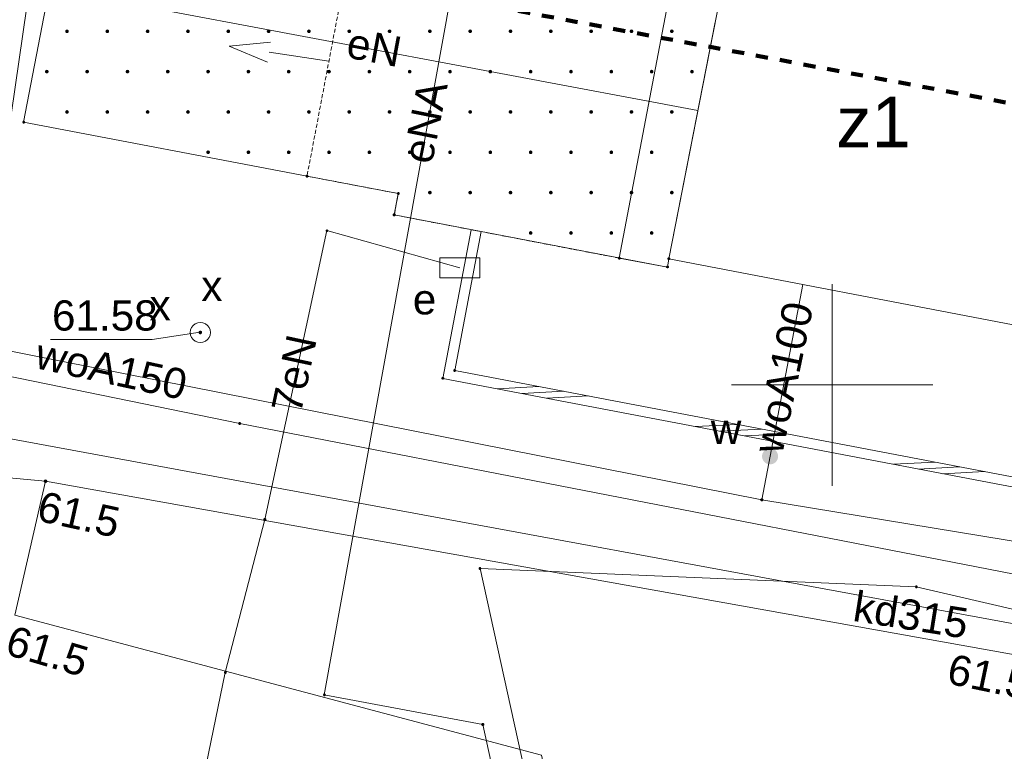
# Paper-space layout 'A-01 PLAN SYTUACYJNY' of a CAD drawing. Header units: millimetres. Extents: x 0 to 900, y 0 to 750.
# Tile 9 of 105: x 255 to 304, y 374 to 411. Entities that reach past the tile are written whole.
import ezdxf
from ezdxf.xclip import XClip

# ---------------------------------------------------------------- set-up
doc = ezdxf.new("R2010")
doc.units = ezdxf.units.MM
doc.header["$MEASUREMENT"] = 0
doc.header["$XCLIPFRAME"] = 0
for name, pattern in [('HIDDEN', [6, 3, -3]), ('PRZER2-1', [1.5, 1, -0.5]), ('PRZER3-1', [4000, 3000, -1000])]:
    doc.linetypes.add(name, pattern=pattern)
doc.layers.add('A_linie_Nr_pióra__80', color=7, linetype='Continuous', lineweight=5, true_color=0x32fe00)
doc.layers.add('A_mapa_Nr_pióra__2', color=8, linetype='Continuous', lineweight=13)
doc.layers.add('A_podrys', color=7, linetype='Continuous')
doc.styles.add('STYL_AUTOMATYCZNY_1', font='arial.ttf')

# ---------------------------------------------------------------- blocks, each defined once
blk = doc.blocks.new('Rysunek_3_3', base_point=(-1239.757, 488.381))
at = {"layer": 'A_mapa_Nr_pióra__2', "linetype": 'Continuous', "lineweight": 13}
for points in [[(257.453, 410.112), (257.456, 410.089), (257.465, 410.067), (257.48, 410.048), (257.498, 410.034), (257.52, 410.025), (257.543, 410.022), (257.567, 410.025), (257.588, 410.034), (257.607, 410.048), (257.621, 410.067), (257.63, 410.089), (257.633, 410.112), (257.63, 410.135), (257.621, 410.157), (257.607, 410.176), (257.588, 410.19), (257.567, 410.199), (257.543, 410.202), (257.52, 410.199), (257.498, 410.19), (257.48, 410.176), (257.465, 410.157), (257.456, 410.135)], [(259.453, 410.112), (259.456, 410.089), (259.465, 410.067), (259.48, 410.048), (259.498, 410.034), (259.52, 410.025), (259.543, 410.022), (259.567, 410.025), (259.588, 410.034), (259.607, 410.048), (259.621, 410.067), (259.63, 410.089), (259.633, 410.112), (259.63, 410.135), (259.621, 410.157), (259.607, 410.176), (259.588, 410.19), (259.567, 410.199), (259.543, 410.202), (259.52, 410.199), (259.498, 410.19), (259.48, 410.176), (259.465, 410.157), (259.456, 410.135)], [(261.453, 410.112), (261.456, 410.089), (261.465, 410.067), (261.48, 410.048), (261.498, 410.034), (261.52, 410.025), (261.543, 410.022), (261.567, 410.025), (261.588, 410.034), (261.607, 410.048), (261.621, 410.067), (261.63, 410.089), (261.633, 410.112), (261.63, 410.135), (261.621, 410.157), (261.607, 410.176), (261.588, 410.19), (261.567, 410.199), (261.543, 410.202), (261.52, 410.199), (261.498, 410.19), (261.48, 410.176), (261.465, 410.157), (261.456, 410.135)], [(263.453, 410.112), (263.456, 410.089), (263.465, 410.067), (263.48, 410.048), (263.498, 410.034), (263.52, 410.025), (263.543, 410.022), (263.567, 410.025), (263.588, 410.034), (263.607, 410.048), (263.621, 410.067), (263.63, 410.089), (263.633, 410.112), (263.63, 410.135), (263.621, 410.157), (263.607, 410.176), (263.588, 410.19), (263.567, 410.199), (263.543, 410.202), (263.52, 410.199), (263.498, 410.19), (263.48, 410.176), (263.465, 410.157), (263.456, 410.135)], [(265.453, 410.112), (265.456, 410.089), (265.465, 410.067), (265.48, 410.048), (265.498, 410.034), (265.52, 410.025), (265.543, 410.022), (265.567, 410.025), (265.588, 410.034), (265.607, 410.048), (265.621, 410.067), (265.63, 410.089), (265.633, 410.112), (265.63, 410.135), (265.621, 410.157), (265.607, 410.176), (265.588, 410.19), (265.567, 410.199), (265.543, 410.202), (265.52, 410.199), (265.498, 410.19), (265.48, 410.176), (265.465, 410.157), (265.456, 410.135)], [(267.453, 410.112), (267.456, 410.089), (267.465, 410.067), (267.48, 410.048), (267.498, 410.034), (267.52, 410.025), (267.543, 410.022), (267.567, 410.025), (267.588, 410.034), (267.607, 410.048), (267.621, 410.067), (267.63, 410.089), (267.633, 410.112), (267.63, 410.135), (267.621, 410.157), (267.607, 410.176), (267.588, 410.19), (267.567, 410.199), (267.543, 410.202), (267.52, 410.199), (267.498, 410.19), (267.48, 410.176), (267.465, 410.157), (267.456, 410.135)], [(269.453, 410.112), (269.456, 410.089), (269.465, 410.067), (269.48, 410.048), (269.498, 410.034), (269.52, 410.025), (269.543, 410.022), (269.567, 410.025), (269.588, 410.034), (269.607, 410.048), (269.621, 410.067), (269.63, 410.089), (269.633, 410.112), (269.63, 410.135), (269.621, 410.157), (269.607, 410.176), (269.588, 410.19), (269.567, 410.199), (269.543, 410.202), (269.52, 410.199), (269.498, 410.19), (269.48, 410.176), (269.465, 410.157), (269.456, 410.135)], [(271.453, 410.112), (271.456, 410.089), (271.465, 410.067), (271.48, 410.048), (271.498, 410.034), (271.52, 410.025), (271.543, 410.022), (271.567, 410.025), (271.588, 410.034), (271.607, 410.048), (271.621, 410.067), (271.63, 410.089), (271.633, 410.112), (271.63, 410.135), (271.621, 410.157), (271.607, 410.176), (271.588, 410.19), (271.567, 410.199), (271.543, 410.202), (271.52, 410.199), (271.498, 410.19), (271.48, 410.176), (271.465, 410.157), (271.456, 410.135)], [(273.453, 410.112), (273.456, 410.089), (273.465, 410.067), (273.48, 410.048), (273.498, 410.034), (273.52, 410.025), (273.543, 410.022), (273.567, 410.025), (273.588, 410.034), (273.607, 410.048), (273.621, 410.067), (273.63, 410.089), (273.633, 410.112), (273.63, 410.135), (273.621, 410.157), (273.607, 410.176), (273.588, 410.19), (273.567, 410.199), (273.543, 410.202), (273.52, 410.199), (273.498, 410.19), (273.48, 410.176), (273.465, 410.157), (273.456, 410.135)], [(275.453, 410.112), (275.456, 410.089), (275.465, 410.067), (275.48, 410.048), (275.498, 410.034), (275.52, 410.025), (275.543, 410.022), (275.567, 410.025), (275.588, 410.034), (275.607, 410.048), (275.621, 410.067), (275.63, 410.089), (275.633, 410.112), (275.63, 410.135), (275.621, 410.157), (275.607, 410.176), (275.588, 410.19), (275.567, 410.199), (275.543, 410.202), (275.52, 410.199), (275.498, 410.19), (275.48, 410.176), (275.465, 410.157), (275.456, 410.135)], [(277.453, 410.112), (277.456, 410.089), (277.465, 410.067), (277.48, 410.048), (277.498, 410.034), (277.52, 410.025), (277.543, 410.022), (277.567, 410.025), (277.588, 410.034), (277.607, 410.048), (277.621, 410.067), (277.63, 410.089), (277.633, 410.112), (277.63, 410.135), (277.621, 410.157), (277.607, 410.176), (277.588, 410.19), (277.567, 410.199), (277.543, 410.202), (277.52, 410.199), (277.498, 410.19), (277.48, 410.176), (277.465, 410.157), (277.456, 410.135)], [(279.453, 410.112), (279.456, 410.089), (279.465, 410.067), (279.48, 410.048), (279.498, 410.034), (279.52, 410.025), (279.543, 410.022), (279.567, 410.025), (279.588, 410.034), (279.607, 410.048), (279.621, 410.067), (279.63, 410.089), (279.633, 410.112), (279.63, 410.135), (279.621, 410.157), (279.607, 410.176), (279.588, 410.19), (279.567, 410.199), (279.543, 410.202), (279.52, 410.199), (279.498, 410.19), (279.48, 410.176), (279.465, 410.157), (279.456, 410.135)], [(281.453, 410.112), (281.456, 410.089), (281.465, 410.067), (281.48, 410.048), (281.498, 410.034), (281.52, 410.025), (281.543, 410.022), (281.567, 410.025), (281.588, 410.034), (281.607, 410.048), (281.621, 410.067), (281.63, 410.089), (281.633, 410.112), (281.63, 410.135), (281.621, 410.157), (281.607, 410.176), (281.588, 410.19), (281.567, 410.199), (281.543, 410.202), (281.52, 410.199), (281.498, 410.19), (281.48, 410.176), (281.465, 410.157), (281.456, 410.135)], [(283.453, 410.112), (283.456, 410.089), (283.465, 410.067), (283.48, 410.048), (283.498, 410.034), (283.52, 410.025), (283.543, 410.022), (283.567, 410.025), (283.588, 410.034), (283.607, 410.048), (283.621, 410.067), (283.63, 410.089), (283.633, 410.112), (283.63, 410.135), (283.621, 410.157), (283.607, 410.176), (283.588, 410.19), (283.567, 410.199), (283.543, 410.202), (283.52, 410.199), (283.498, 410.19), (283.48, 410.176), (283.465, 410.157), (283.456, 410.135)], [(285.453, 410.112), (285.456, 410.089), (285.465, 410.067), (285.48, 410.048), (285.498, 410.034), (285.52, 410.025), (285.543, 410.022), (285.567, 410.025), (285.588, 410.034), (285.607, 410.048), (285.621, 410.067), (285.63, 410.089), (285.633, 410.112), (285.63, 410.135), (285.621, 410.157), (285.607, 410.176), (285.588, 410.19), (285.567, 410.199), (285.543, 410.202), (285.52, 410.199), (285.498, 410.19), (285.48, 410.176), (285.465, 410.157), (285.456, 410.135)], [(287.453, 410.112), (287.456, 410.089), (287.465, 410.067), (287.48, 410.048), (287.498, 410.034), (287.52, 410.025), (287.543, 410.022), (287.567, 410.025), (287.588, 410.034), (287.607, 410.048), (287.621, 410.067), (287.63, 410.089), (287.633, 410.112), (287.63, 410.135), (287.621, 410.157), (287.607, 410.176), (287.588, 410.19), (287.567, 410.199), (287.543, 410.202), (287.52, 410.199), (287.498, 410.19), (287.48, 410.176), (287.465, 410.157), (287.456, 410.135)], [(256.453, 408.112), (256.456, 408.089), (256.465, 408.067), (256.48, 408.048), (256.498, 408.034), (256.52, 408.025), (256.543, 408.022), (256.567, 408.025), (256.588, 408.034), (256.607, 408.048), (256.621, 408.067), (256.63, 408.089), (256.633, 408.112), (256.63, 408.135), (256.621, 408.157), (256.607, 408.176), (256.588, 408.19), (256.567, 408.199), (256.543, 408.202), (256.52, 408.199), (256.498, 408.19), (256.48, 408.176), (256.465, 408.157), (256.456, 408.135)], [(258.453, 408.112), (258.456, 408.089), (258.465, 408.067), (258.48, 408.048), (258.498, 408.034), (258.52, 408.025), (258.543, 408.022), (258.567, 408.025), (258.588, 408.034), (258.607, 408.048), (258.621, 408.067), (258.63, 408.089), (258.633, 408.112), (258.63, 408.135), (258.621, 408.157), (258.607, 408.176), (258.588, 408.19), (258.567, 408.199), (258.543, 408.202), (258.52, 408.199), (258.498, 408.19), (258.48, 408.176), (258.465, 408.157), (258.456, 408.135)], [(260.453, 408.112), (260.456, 408.089), (260.465, 408.067), (260.48, 408.048), (260.498, 408.034), (260.52, 408.025), (260.543, 408.022), (260.567, 408.025), (260.588, 408.034), (260.607, 408.048), (260.621, 408.067), (260.63, 408.089), (260.633, 408.112), (260.63, 408.135), (260.621, 408.157), (260.607, 408.176), (260.588, 408.19), (260.567, 408.199), (260.543, 408.202), (260.52, 408.199), (260.498, 408.19), (260.48, 408.176), (260.465, 408.157), (260.456, 408.135)], [(262.453, 408.112), (262.456, 408.089), (262.465, 408.067), (262.48, 408.048), (262.498, 408.034), (262.52, 408.025), (262.543, 408.022), (262.567, 408.025), (262.588, 408.034), (262.607, 408.048), (262.621, 408.067), (262.63, 408.089), (262.633, 408.112), (262.63, 408.135), (262.621, 408.157), (262.607, 408.176), (262.588, 408.19), (262.567, 408.199), (262.543, 408.202), (262.52, 408.199), (262.498, 408.19), (262.48, 408.176), (262.465, 408.157), (262.456, 408.135)], [(264.453, 408.112), (264.456, 408.089), (264.465, 408.067), (264.48, 408.048), (264.498, 408.034), (264.52, 408.025), (264.543, 408.022), (264.567, 408.025), (264.588, 408.034), (264.607, 408.048), (264.621, 408.067), (264.63, 408.089), (264.633, 408.112), (264.63, 408.135), (264.621, 408.157), (264.607, 408.176), (264.588, 408.19), (264.567, 408.199), (264.543, 408.202), (264.52, 408.199), (264.498, 408.19), (264.48, 408.176), (264.465, 408.157), (264.456, 408.135)], [(266.453, 408.112), (266.456, 408.089), (266.465, 408.067), (266.48, 408.048), (266.498, 408.034), (266.52, 408.025), (266.543, 408.022), (266.567, 408.025), (266.588, 408.034), (266.607, 408.048), (266.621, 408.067), (266.63, 408.089), (266.633, 408.112), (266.63, 408.135), (266.621, 408.157), (266.607, 408.176), (266.588, 408.19), (266.567, 408.199), (266.543, 408.202), (266.52, 408.199), (266.498, 408.19), (266.48, 408.176), (266.465, 408.157), (266.456, 408.135)], [(268.453, 408.112), (268.456, 408.089), (268.465, 408.067), (268.48, 408.048), (268.498, 408.034), (268.52, 408.025), (268.543, 408.022), (268.567, 408.025), (268.588, 408.034), (268.607, 408.048), (268.621, 408.067), (268.63, 408.089), (268.633, 408.112), (268.63, 408.135), (268.621, 408.157), (268.607, 408.176), (268.588, 408.19), (268.567, 408.199), (268.543, 408.202), (268.52, 408.199), (268.498, 408.19), (268.48, 408.176), (268.465, 408.157), (268.456, 408.135)], [(270.453, 408.112), (270.456, 408.089), (270.465, 408.067), (270.48, 408.048), (270.498, 408.034), (270.52, 408.025), (270.543, 408.022), (270.567, 408.025), (270.588, 408.034), (270.607, 408.048), (270.621, 408.067), (270.63, 408.089), (270.633, 408.112), (270.63, 408.135), (270.621, 408.157), (270.607, 408.176), (270.588, 408.19), (270.567, 408.199), (270.543, 408.202), (270.52, 408.199), (270.498, 408.19), (270.48, 408.176), (270.465, 408.157), (270.456, 408.135)], [(272.453, 408.112), (272.456, 408.089), (272.465, 408.067), (272.48, 408.048), (272.498, 408.034), (272.52, 408.025), (272.543, 408.022), (272.567, 408.025), (272.588, 408.034), (272.607, 408.048), (272.621, 408.067), (272.63, 408.089), (272.633, 408.112), (272.63, 408.135), (272.621, 408.157), (272.607, 408.176), (272.588, 408.19), (272.567, 408.199), (272.543, 408.202), (272.52, 408.199), (272.498, 408.19), (272.48, 408.176), (272.465, 408.157), (272.456, 408.135)], [(274.453, 408.112), (274.456, 408.089), (274.465, 408.067), (274.48, 408.048), (274.498, 408.034), (274.52, 408.025), (274.543, 408.022), (274.567, 408.025), (274.588, 408.034), (274.607, 408.048), (274.621, 408.067), (274.63, 408.089), (274.633, 408.112), (274.63, 408.135), (274.621, 408.157), (274.607, 408.176), (274.588, 408.19), (274.567, 408.199), (274.543, 408.202), (274.52, 408.199), (274.498, 408.19), (274.48, 408.176), (274.465, 408.157), (274.456, 408.135)], [(276.453, 408.112), (276.456, 408.089), (276.465, 408.067), (276.48, 408.048), (276.498, 408.034), (276.52, 408.025), (276.543, 408.022), (276.567, 408.025), (276.588, 408.034), (276.607, 408.048), (276.621, 408.067), (276.63, 408.089), (276.633, 408.112), (276.63, 408.135), (276.621, 408.157), (276.607, 408.176), (276.588, 408.19), (276.567, 408.199), (276.543, 408.202), (276.52, 408.199), (276.498, 408.19), (276.48, 408.176), (276.465, 408.157), (276.456, 408.135)], [(278.453, 408.112), (278.456, 408.089), (278.465, 408.067), (278.48, 408.048), (278.498, 408.034), (278.52, 408.025), (278.543, 408.022), (278.567, 408.025), (278.588, 408.034), (278.607, 408.048), (278.621, 408.067), (278.63, 408.089), (278.633, 408.112), (278.63, 408.135), (278.621, 408.157), (278.607, 408.176), (278.588, 408.19), (278.567, 408.199), (278.543, 408.202), (278.52, 408.199), (278.498, 408.19), (278.48, 408.176), (278.465, 408.157), (278.456, 408.135)], [(280.453, 408.112), (280.456, 408.089), (280.465, 408.067), (280.48, 408.048), (280.498, 408.034), (280.52, 408.025), (280.543, 408.022), (280.567, 408.025), (280.588, 408.034), (280.607, 408.048), (280.621, 408.067), (280.63, 408.089), (280.633, 408.112), (280.63, 408.135), (280.621, 408.157), (280.607, 408.176), (280.588, 408.19), (280.567, 408.199), (280.543, 408.202), (280.52, 408.199), (280.498, 408.19), (280.48, 408.176), (280.465, 408.157), (280.456, 408.135)], [(282.453, 408.112), (282.456, 408.089), (282.465, 408.067), (282.48, 408.048), (282.498, 408.034), (282.52, 408.025), (282.543, 408.022), (282.567, 408.025), (282.588, 408.034), (282.607, 408.048), (282.621, 408.067), (282.63, 408.089), (282.633, 408.112), (282.63, 408.135), (282.621, 408.157), (282.607, 408.176), (282.588, 408.19), (282.567, 408.199), (282.543, 408.202), (282.52, 408.199), (282.498, 408.19), (282.48, 408.176), (282.465, 408.157), (282.456, 408.135)], [(284.453, 408.112), (284.456, 408.089), (284.465, 408.067), (284.48, 408.048), (284.498, 408.034), (284.52, 408.025), (284.543, 408.022), (284.567, 408.025), (284.588, 408.034), (284.607, 408.048), (284.621, 408.067), (284.63, 408.089), (284.633, 408.112), (284.63, 408.135), (284.621, 408.157), (284.607, 408.176), (284.588, 408.19), (284.567, 408.199), (284.543, 408.202), (284.52, 408.199), (284.498, 408.19), (284.48, 408.176), (284.465, 408.157), (284.456, 408.135)], [(286.453, 408.112), (286.456, 408.089), (286.465, 408.067), (286.48, 408.048), (286.498, 408.034), (286.52, 408.025), (286.543, 408.022), (286.567, 408.025), (286.588, 408.034), (286.607, 408.048), (286.621, 408.067), (286.63, 408.089), (286.633, 408.112), (286.63, 408.135), (286.621, 408.157), (286.607, 408.176), (286.588, 408.19), (286.567, 408.199), (286.543, 408.202), (286.52, 408.199), (286.498, 408.19), (286.48, 408.176), (286.465, 408.157), (286.456, 408.135)], [(288.453, 408.112), (288.456, 408.089), (288.465, 408.067), (288.48, 408.048), (288.498, 408.034), (288.52, 408.025), (288.543, 408.022), (288.567, 408.025), (288.588, 408.034), (288.607, 408.048), (288.621, 408.067), (288.63, 408.089), (288.633, 408.112), (288.63, 408.135), (288.621, 408.157), (288.607, 408.176), (288.588, 408.19), (288.567, 408.199), (288.543, 408.202), (288.52, 408.199), (288.498, 408.19), (288.48, 408.176), (288.465, 408.157), (288.456, 408.135)], [(257.453, 406.112), (257.456, 406.089), (257.465, 406.067), (257.48, 406.048), (257.498, 406.034), (257.52, 406.025), (257.543, 406.022), (257.567, 406.025), (257.588, 406.034), (257.607, 406.048), (257.621, 406.067), (257.63, 406.089), (257.633, 406.112), (257.63, 406.135), (257.621, 406.157), (257.607, 406.176), (257.588, 406.19), (257.567, 406.199), (257.543, 406.202), (257.52, 406.199), (257.498, 406.19), (257.48, 406.176), (257.465, 406.157), (257.456, 406.135)], [(259.453, 406.112), (259.456, 406.089), (259.465, 406.067), (259.48, 406.048), (259.498, 406.034), (259.52, 406.025), (259.543, 406.022), (259.567, 406.025), (259.588, 406.034), (259.607, 406.048), (259.621, 406.067), (259.63, 406.089), (259.633, 406.112), (259.63, 406.135), (259.621, 406.157), (259.607, 406.176), (259.588, 406.19), (259.567, 406.199), (259.543, 406.202), (259.52, 406.199), (259.498, 406.19), (259.48, 406.176), (259.465, 406.157), (259.456, 406.135)], [(261.453, 406.112), (261.456, 406.089), (261.465, 406.067), (261.48, 406.048), (261.498, 406.034), (261.52, 406.025), (261.543, 406.022), (261.567, 406.025), (261.588, 406.034), (261.607, 406.048), (261.621, 406.067), (261.63, 406.089), (261.633, 406.112), (261.63, 406.135), (261.621, 406.157), (261.607, 406.176), (261.588, 406.19), (261.567, 406.199), (261.543, 406.202), (261.52, 406.199), (261.498, 406.19), (261.48, 406.176), (261.465, 406.157), (261.456, 406.135)], [(263.453, 406.112), (263.456, 406.089), (263.465, 406.067), (263.48, 406.048), (263.498, 406.034), (263.52, 406.025), (263.543, 406.022), (263.567, 406.025), (263.588, 406.034), (263.607, 406.048), (263.621, 406.067), (263.63, 406.089), (263.633, 406.112), (263.63, 406.135), (263.621, 406.157), (263.607, 406.176), (263.588, 406.19), (263.567, 406.199), (263.543, 406.202), (263.52, 406.199), (263.498, 406.19), (263.48, 406.176), (263.465, 406.157), (263.456, 406.135)], [(265.453, 406.112), (265.456, 406.089), (265.465, 406.067), (265.48, 406.048), (265.498, 406.034), (265.52, 406.025), (265.543, 406.022), (265.567, 406.025), (265.588, 406.034), (265.607, 406.048), (265.621, 406.067), (265.63, 406.089), (265.633, 406.112), (265.63, 406.135), (265.621, 406.157), (265.607, 406.176), (265.588, 406.19), (265.567, 406.199), (265.543, 406.202), (265.52, 406.199), (265.498, 406.19), (265.48, 406.176), (265.465, 406.157), (265.456, 406.135)], [(267.453, 406.112), (267.456, 406.089), (267.465, 406.067), (267.48, 406.048), (267.498, 406.034), (267.52, 406.025), (267.543, 406.022), (267.567, 406.025), (267.588, 406.034), (267.607, 406.048), (267.621, 406.067), (267.63, 406.089), (267.633, 406.112), (267.63, 406.135), (267.621, 406.157), (267.607, 406.176), (267.588, 406.19), (267.567, 406.199), (267.543, 406.202), (267.52, 406.199), (267.498, 406.19), (267.48, 406.176), (267.465, 406.157), (267.456, 406.135)], [(269.453, 406.112), (269.456, 406.089), (269.465, 406.067), (269.48, 406.048), (269.498, 406.034), (269.52, 406.025), (269.543, 406.022), (269.567, 406.025), (269.588, 406.034), (269.607, 406.048), (269.621, 406.067), (269.63, 406.089), (269.633, 406.112), (269.63, 406.135), (269.621, 406.157), (269.607, 406.176), (269.588, 406.19), (269.567, 406.199), (269.543, 406.202), (269.52, 406.199), (269.498, 406.19), (269.48, 406.176), (269.465, 406.157), (269.456, 406.135)], [(271.453, 406.112), (271.456, 406.089), (271.465, 406.067), (271.48, 406.048), (271.498, 406.034), (271.52, 406.025), (271.543, 406.022), (271.567, 406.025), (271.588, 406.034), (271.607, 406.048), (271.621, 406.067), (271.63, 406.089), (271.633, 406.112), (271.63, 406.135), (271.621, 406.157), (271.607, 406.176), (271.588, 406.19), (271.567, 406.199), (271.543, 406.202), (271.52, 406.199), (271.498, 406.19), (271.48, 406.176), (271.465, 406.157), (271.456, 406.135)], [(273.453, 406.112), (273.456, 406.089), (273.465, 406.067), (273.48, 406.048), (273.498, 406.034), (273.52, 406.025), (273.543, 406.022), (273.567, 406.025), (273.588, 406.034), (273.607, 406.048), (273.621, 406.067), (273.63, 406.089), (273.633, 406.112), (273.63, 406.135), (273.621, 406.157), (273.607, 406.176), (273.588, 406.19), (273.567, 406.199), (273.543, 406.202), (273.52, 406.199), (273.498, 406.19), (273.48, 406.176), (273.465, 406.157), (273.456, 406.135)], [(275.453, 406.112), (275.456, 406.089), (275.465, 406.067), (275.48, 406.048), (275.498, 406.034), (275.52, 406.025), (275.543, 406.022), (275.567, 406.025), (275.588, 406.034), (275.607, 406.048), (275.621, 406.067), (275.63, 406.089), (275.633, 406.112), (275.63, 406.135), (275.621, 406.157), (275.607, 406.176), (275.588, 406.19), (275.567, 406.199), (275.543, 406.202), (275.52, 406.199), (275.498, 406.19), (275.48, 406.176), (275.465, 406.157), (275.456, 406.135)], [(277.453, 406.112), (277.456, 406.089), (277.465, 406.067), (277.48, 406.048), (277.498, 406.034), (277.52, 406.025), (277.543, 406.022), (277.567, 406.025), (277.588, 406.034), (277.607, 406.048), (277.621, 406.067), (277.63, 406.089), (277.633, 406.112), (277.63, 406.135), (277.621, 406.157), (277.607, 406.176), (277.588, 406.19), (277.567, 406.199), (277.543, 406.202), (277.52, 406.199), (277.498, 406.19), (277.48, 406.176), (277.465, 406.157), (277.456, 406.135)], [(279.453, 406.112), (279.456, 406.089), (279.465, 406.067), (279.48, 406.048), (279.498, 406.034), (279.52, 406.025), (279.543, 406.022), (279.567, 406.025), (279.588, 406.034), (279.607, 406.048), (279.621, 406.067), (279.63, 406.089), (279.633, 406.112), (279.63, 406.135), (279.621, 406.157), (279.607, 406.176), (279.588, 406.19), (279.567, 406.199), (279.543, 406.202), (279.52, 406.199), (279.498, 406.19), (279.48, 406.176), (279.465, 406.157), (279.456, 406.135)], [(281.453, 406.112), (281.456, 406.089), (281.465, 406.067), (281.48, 406.048), (281.498, 406.034), (281.52, 406.025), (281.543, 406.022), (281.567, 406.025), (281.588, 406.034), (281.607, 406.048), (281.621, 406.067), (281.63, 406.089), (281.633, 406.112), (281.63, 406.135), (281.621, 406.157), (281.607, 406.176), (281.588, 406.19), (281.567, 406.199), (281.543, 406.202), (281.52, 406.199), (281.498, 406.19), (281.48, 406.176), (281.465, 406.157), (281.456, 406.135)], [(283.453, 406.112), (283.456, 406.089), (283.465, 406.067), (283.48, 406.048), (283.498, 406.034), (283.52, 406.025), (283.543, 406.022), (283.567, 406.025), (283.588, 406.034), (283.607, 406.048), (283.621, 406.067), (283.63, 406.089), (283.633, 406.112), (283.63, 406.135), (283.621, 406.157), (283.607, 406.176), (283.588, 406.19), (283.567, 406.199), (283.543, 406.202), (283.52, 406.199), (283.498, 406.19), (283.48, 406.176), (283.465, 406.157), (283.456, 406.135)], [(285.453, 406.112), (285.456, 406.089), (285.465, 406.067), (285.48, 406.048), (285.498, 406.034), (285.52, 406.025), (285.543, 406.022), (285.567, 406.025), (285.588, 406.034), (285.607, 406.048), (285.621, 406.067), (285.63, 406.089), (285.633, 406.112), (285.63, 406.135), (285.621, 406.157), (285.607, 406.176), (285.588, 406.19), (285.567, 406.199), (285.543, 406.202), (285.52, 406.199), (285.498, 406.19), (285.48, 406.176), (285.465, 406.157), (285.456, 406.135)], [(287.453, 406.112), (287.456, 406.089), (287.465, 406.067), (287.48, 406.048), (287.498, 406.034), (287.52, 406.025), (287.543, 406.022), (287.567, 406.025), (287.588, 406.034), (287.607, 406.048), (287.621, 406.067), (287.63, 406.089), (287.633, 406.112), (287.63, 406.135), (287.621, 406.157), (287.607, 406.176), (287.588, 406.19), (287.567, 406.199), (287.543, 406.202), (287.52, 406.199), (287.498, 406.19), (287.48, 406.176), (287.465, 406.157), (287.456, 406.135)], [(264.453, 404.112), (264.456, 404.089), (264.465, 404.067), (264.48, 404.048), (264.498, 404.034), (264.52, 404.025), (264.543, 404.022), (264.567, 404.025), (264.588, 404.034), (264.607, 404.048), (264.621, 404.067), (264.63, 404.089), (264.633, 404.112), (264.63, 404.135), (264.621, 404.157), (264.607, 404.176), (264.588, 404.19), (264.567, 404.199), (264.543, 404.202), (264.52, 404.199), (264.498, 404.19), (264.48, 404.176), (264.465, 404.157), (264.456, 404.135)], [(266.453, 404.112), (266.456, 404.089), (266.465, 404.067), (266.48, 404.048), (266.498, 404.034), (266.52, 404.025), (266.543, 404.022), (266.567, 404.025), (266.588, 404.034), (266.607, 404.048), (266.621, 404.067), (266.63, 404.089), (266.633, 404.112), (266.63, 404.135), (266.621, 404.157), (266.607, 404.176), (266.588, 404.19), (266.567, 404.199), (266.543, 404.202), (266.52, 404.199), (266.498, 404.19), (266.48, 404.176), (266.465, 404.157), (266.456, 404.135)], [(268.453, 404.112), (268.456, 404.089), (268.465, 404.067), (268.48, 404.048), (268.498, 404.034), (268.52, 404.025), (268.543, 404.022), (268.567, 404.025), (268.588, 404.034), (268.607, 404.048), (268.621, 404.067), (268.63, 404.089), (268.633, 404.112), (268.63, 404.135), (268.621, 404.157), (268.607, 404.176), (268.588, 404.19), (268.567, 404.199), (268.543, 404.202), (268.52, 404.199), (268.498, 404.19), (268.48, 404.176), (268.465, 404.157), (268.456, 404.135)], [(270.453, 404.112), (270.456, 404.089), (270.465, 404.067), (270.48, 404.048), (270.498, 404.034), (270.52, 404.025), (270.543, 404.022), (270.567, 404.025), (270.588, 404.034), (270.607, 404.048), (270.621, 404.067), (270.63, 404.089), (270.633, 404.112), (270.63, 404.135), (270.621, 404.157), (270.607, 404.176), (270.588, 404.19), (270.567, 404.199), (270.543, 404.202), (270.52, 404.199), (270.498, 404.19), (270.48, 404.176), (270.465, 404.157), (270.456, 404.135)], [(272.453, 404.112), (272.456, 404.089), (272.465, 404.067), (272.48, 404.048), (272.498, 404.034), (272.52, 404.025), (272.543, 404.022), (272.567, 404.025), (272.588, 404.034), (272.607, 404.048), (272.621, 404.067), (272.63, 404.089), (272.633, 404.112), (272.63, 404.135), (272.621, 404.157), (272.607, 404.176), (272.588, 404.19), (272.567, 404.199), (272.543, 404.202), (272.52, 404.199), (272.498, 404.19), (272.48, 404.176), (272.465, 404.157), (272.456, 404.135)], [(274.453, 404.112), (274.456, 404.089), (274.465, 404.067), (274.48, 404.048), (274.498, 404.034), (274.52, 404.025), (274.543, 404.022), (274.567, 404.025), (274.588, 404.034), (274.607, 404.048), (274.621, 404.067), (274.63, 404.089), (274.633, 404.112), (274.63, 404.135), (274.621, 404.157), (274.607, 404.176), (274.588, 404.19), (274.567, 404.199), (274.543, 404.202), (274.52, 404.199), (274.498, 404.19), (274.48, 404.176), (274.465, 404.157), (274.456, 404.135)], [(276.453, 404.112), (276.456, 404.089), (276.465, 404.067), (276.48, 404.048), (276.498, 404.034), (276.52, 404.025), (276.543, 404.022), (276.567, 404.025), (276.588, 404.034), (276.607, 404.048), (276.621, 404.067), (276.63, 404.089), (276.633, 404.112), (276.63, 404.135), (276.621, 404.157), (276.607, 404.176), (276.588, 404.19), (276.567, 404.199), (276.543, 404.202), (276.52, 404.199), (276.498, 404.19), (276.48, 404.176), (276.465, 404.157), (276.456, 404.135)], [(278.453, 404.112), (278.456, 404.089), (278.465, 404.067), (278.48, 404.048), (278.498, 404.034), (278.52, 404.025), (278.543, 404.022), (278.567, 404.025), (278.588, 404.034), (278.607, 404.048), (278.621, 404.067), (278.63, 404.089), (278.633, 404.112), (278.63, 404.135), (278.621, 404.157), (278.607, 404.176), (278.588, 404.19), (278.567, 404.199), (278.543, 404.202), (278.52, 404.199), (278.498, 404.19), (278.48, 404.176), (278.465, 404.157), (278.456, 404.135)], [(280.453, 404.112), (280.456, 404.089), (280.465, 404.067), (280.48, 404.048), (280.498, 404.034), (280.52, 404.025), (280.543, 404.022), (280.567, 404.025), (280.588, 404.034), (280.607, 404.048), (280.621, 404.067), (280.63, 404.089), (280.633, 404.112), (280.63, 404.135), (280.621, 404.157), (280.607, 404.176), (280.588, 404.19), (280.567, 404.199), (280.543, 404.202), (280.52, 404.199), (280.498, 404.19), (280.48, 404.176), (280.465, 404.157), (280.456, 404.135)], [(282.453, 404.112), (282.456, 404.089), (282.465, 404.067), (282.48, 404.048), (282.498, 404.034), (282.52, 404.025), (282.543, 404.022), (282.567, 404.025), (282.588, 404.034), (282.607, 404.048), (282.621, 404.067), (282.63, 404.089), (282.633, 404.112), (282.63, 404.135), (282.621, 404.157), (282.607, 404.176), (282.588, 404.19), (282.567, 404.199), (282.543, 404.202), (282.52, 404.199), (282.498, 404.19), (282.48, 404.176), (282.465, 404.157), (282.456, 404.135)], [(284.453, 404.112), (284.456, 404.089), (284.465, 404.067), (284.48, 404.048), (284.498, 404.034), (284.52, 404.025), (284.543, 404.022), (284.567, 404.025), (284.588, 404.034), (284.607, 404.048), (284.621, 404.067), (284.63, 404.089), (284.633, 404.112), (284.63, 404.135), (284.621, 404.157), (284.607, 404.176), (284.588, 404.19), (284.567, 404.199), (284.543, 404.202), (284.52, 404.199), (284.498, 404.19), (284.48, 404.176), (284.465, 404.157), (284.456, 404.135)], [(286.453, 404.112), (286.456, 404.089), (286.465, 404.067), (286.48, 404.048), (286.498, 404.034), (286.52, 404.025), (286.543, 404.022), (286.567, 404.025), (286.588, 404.034), (286.607, 404.048), (286.621, 404.067), (286.63, 404.089), (286.633, 404.112), (286.63, 404.135), (286.621, 404.157), (286.607, 404.176), (286.588, 404.19), (286.567, 404.199), (286.543, 404.202), (286.52, 404.199), (286.498, 404.19), (286.48, 404.176), (286.465, 404.157), (286.456, 404.135)], [(275.453, 402.112), (275.456, 402.089), (275.465, 402.067), (275.48, 402.048), (275.498, 402.034), (275.52, 402.025), (275.543, 402.022), (275.567, 402.025), (275.588, 402.034), (275.607, 402.048), (275.621, 402.067), (275.63, 402.089), (275.633, 402.112), (275.63, 402.135), (275.621, 402.157), (275.607, 402.176), (275.588, 402.19), (275.567, 402.199), (275.543, 402.202), (275.52, 402.199), (275.498, 402.19), (275.48, 402.176), (275.465, 402.157), (275.456, 402.135)], [(277.453, 402.112), (277.456, 402.089), (277.465, 402.067), (277.48, 402.048), (277.498, 402.034), (277.52, 402.025), (277.543, 402.022), (277.567, 402.025), (277.588, 402.034), (277.607, 402.048), (277.621, 402.067), (277.63, 402.089), (277.633, 402.112), (277.63, 402.135), (277.621, 402.157), (277.607, 402.176), (277.588, 402.19), (277.567, 402.199), (277.543, 402.202), (277.52, 402.199), (277.498, 402.19), (277.48, 402.176), (277.465, 402.157), (277.456, 402.135)], [(279.453, 402.112), (279.456, 402.089), (279.465, 402.067), (279.48, 402.048), (279.498, 402.034), (279.52, 402.025), (279.543, 402.022), (279.567, 402.025), (279.588, 402.034), (279.607, 402.048), (279.621, 402.067), (279.63, 402.089), (279.633, 402.112), (279.63, 402.135), (279.621, 402.157), (279.607, 402.176), (279.588, 402.19), (279.567, 402.199), (279.543, 402.202), (279.52, 402.199), (279.498, 402.19), (279.48, 402.176), (279.465, 402.157), (279.456, 402.135)], [(281.453, 402.112), (281.456, 402.089), (281.465, 402.067), (281.48, 402.048), (281.498, 402.034), (281.52, 402.025), (281.543, 402.022), (281.567, 402.025), (281.588, 402.034), (281.607, 402.048), (281.621, 402.067), (281.63, 402.089), (281.633, 402.112), (281.63, 402.135), (281.621, 402.157), (281.607, 402.176), (281.588, 402.19), (281.567, 402.199), (281.543, 402.202), (281.52, 402.199), (281.498, 402.19), (281.48, 402.176), (281.465, 402.157), (281.456, 402.135)], [(283.453, 402.112), (283.456, 402.089), (283.465, 402.067), (283.48, 402.048), (283.498, 402.034), (283.52, 402.025), (283.543, 402.022), (283.567, 402.025), (283.588, 402.034), (283.607, 402.048), (283.621, 402.067), (283.63, 402.089), (283.633, 402.112), (283.63, 402.135), (283.621, 402.157), (283.607, 402.176), (283.588, 402.19), (283.567, 402.199), (283.543, 402.202), (283.52, 402.199), (283.498, 402.19), (283.48, 402.176), (283.465, 402.157), (283.456, 402.135)], [(285.453, 402.112), (285.456, 402.089), (285.465, 402.067), (285.48, 402.048), (285.498, 402.034), (285.52, 402.025), (285.543, 402.022), (285.567, 402.025), (285.588, 402.034), (285.607, 402.048), (285.621, 402.067), (285.63, 402.089), (285.633, 402.112), (285.63, 402.135), (285.621, 402.157), (285.607, 402.176), (285.588, 402.19), (285.567, 402.199), (285.543, 402.202), (285.52, 402.199), (285.498, 402.19), (285.48, 402.176), (285.465, 402.157), (285.456, 402.135)], [(287.453, 402.112), (287.456, 402.089), (287.465, 402.067), (287.48, 402.048), (287.498, 402.034), (287.52, 402.025), (287.543, 402.022), (287.567, 402.025), (287.588, 402.034), (287.607, 402.048), (287.621, 402.067), (287.63, 402.089), (287.633, 402.112), (287.63, 402.135), (287.621, 402.157), (287.607, 402.176), (287.588, 402.19), (287.567, 402.199), (287.543, 402.202), (287.52, 402.199), (287.498, 402.19), (287.48, 402.176), (287.465, 402.157), (287.456, 402.135)], [(280.453, 400.112), (280.456, 400.089), (280.465, 400.067), (280.48, 400.048), (280.498, 400.034), (280.52, 400.025), (280.543, 400.022), (280.567, 400.025), (280.588, 400.034), (280.607, 400.048), (280.621, 400.067), (280.63, 400.089), (280.633, 400.112), (280.63, 400.135), (280.621, 400.157), (280.607, 400.176), (280.588, 400.19), (280.567, 400.199), (280.543, 400.202), (280.52, 400.199), (280.498, 400.19), (280.48, 400.176), (280.465, 400.157), (280.456, 400.135)], [(282.453, 400.112), (282.456, 400.089), (282.465, 400.067), (282.48, 400.048), (282.498, 400.034), (282.52, 400.025), (282.543, 400.022), (282.567, 400.025), (282.588, 400.034), (282.607, 400.048), (282.621, 400.067), (282.63, 400.089), (282.633, 400.112), (282.63, 400.135), (282.621, 400.157), (282.607, 400.176), (282.588, 400.19), (282.567, 400.199), (282.543, 400.202), (282.52, 400.199), (282.498, 400.19), (282.48, 400.176), (282.465, 400.157), (282.456, 400.135)], [(284.453, 400.112), (284.456, 400.089), (284.465, 400.067), (284.48, 400.048), (284.498, 400.034), (284.52, 400.025), (284.543, 400.022), (284.567, 400.025), (284.588, 400.034), (284.607, 400.048), (284.621, 400.067), (284.63, 400.089), (284.633, 400.112), (284.63, 400.135), (284.621, 400.157), (284.607, 400.176), (284.588, 400.19), (284.567, 400.199), (284.543, 400.202), (284.52, 400.199), (284.498, 400.19), (284.48, 400.176), (284.465, 400.157), (284.456, 400.135)], [(286.453, 400.112), (286.456, 400.089), (286.465, 400.067), (286.48, 400.048), (286.498, 400.034), (286.52, 400.025), (286.543, 400.022), (286.567, 400.025), (286.588, 400.034), (286.607, 400.048), (286.621, 400.067), (286.63, 400.089), (286.633, 400.112), (286.63, 400.135), (286.621, 400.157), (286.607, 400.176), (286.588, 400.19), (286.567, 400.199), (286.543, 400.202), (286.52, 400.199), (286.498, 400.19), (286.48, 400.176), (286.465, 400.157), (286.456, 400.135)], [(264.067, 395.175), (264.07, 395.152), (264.079, 395.13), (264.094, 395.112), (264.112, 395.098), (264.134, 395.089), (264.157, 395.085), (264.18, 395.089), (264.202, 395.098), (264.221, 395.112), (264.235, 395.13), (264.244, 395.152), (264.247, 395.175), (264.244, 395.199), (264.235, 395.22), (264.221, 395.239), (264.202, 395.253), (264.18, 395.262), (264.157, 395.265), (264.134, 395.262), (264.112, 395.253), (264.094, 395.239), (264.079, 395.22), (264.07, 395.199)], [(292.483, 389.428), (292.378, 389.431), (292.276, 389.407), (292.184, 389.358), (292.108, 389.286), (292.053, 389.197), (292.023, 389.097), (292.02, 388.993), (292.044, 388.891), (292.093, 388.799), (292.165, 388.723), (292.253, 388.668), (292.353, 388.638), (292.458, 388.635), (292.559, 388.659), (292.651, 388.708), (292.728, 388.78), (292.783, 388.868), (292.813, 388.968), (292.816, 389.073), (292.792, 389.174), (292.743, 389.266), (292.671, 389.342), (292.582, 389.397)], [(256.387, 387.795), (256.39, 387.772), (256.399, 387.75), (256.414, 387.732), (256.432, 387.718), (256.454, 387.709), (256.477, 387.705), (256.5, 387.709), (256.522, 387.718), (256.541, 387.732), (256.555, 387.75), (256.564, 387.772), (256.567, 387.795), (256.564, 387.819), (256.555, 387.84), (256.541, 387.859), (256.522, 387.873), (256.5, 387.882), (256.477, 387.885), (256.454, 387.882), (256.432, 387.873), (256.414, 387.859), (256.399, 387.84), (256.39, 387.819)]]:
    blk.add_hatch(color=8, dxfattribs=at).paths.add_polyline_path(points)
at = {"layer": 'A_linie_Nr_pióra__80', "color": 80, "linetype": 'HIDDEN', "lineweight": 100, "ltscale": 0.2, "true_color": 0x32fe00, "flags": 128}
blk.add_lwpolyline([(281.761, 519.216), (345.999, 507.246), (326.119, 402.461), (262.093, 414.464)], close=True, dxfattribs=at)
at = {"layer": 'A_mapa_Nr_pióra__2', "color": 8, "linetype": 'Continuous', "lineweight": 13, "ltscale": 0.2, "flags": 128}
for points in [[(288.838, 406.19), (260.32, 411.547), (262.095, 420.98), (266.732, 446.155), (268.395, 456.729), (255.528, 467.443), (233.955, 483.695)], [(328.137, 435.375), (326.657, 414.815), (316.717, 378.475), (252.497, 390.315), (255.737, 412.615), (266.917, 468.295), (267.097, 469.275)], [(269.449, 402.927), (255.393, 405.605), (257.583, 417.009), (259.537, 416.633), (259.492, 416.374), (271.574, 414.072), (277.635, 412.92)], [(277.428, 416.556), (270.307, 377.206), (278.17, 375.735)], [(288.106, 415.509), (284.94, 398.862), (287.332, 398.418)], [(289.693, 410.558), (287.397, 398.835), (287.332, 398.418), (273.775, 401.007), (273.975, 402.064), (269.449, 402.927)], [(267.645, 409.577), (265.593, 409.379), (267.497, 408.588)], [(270.538, 408.637), (267.571, 409.082)], [(218.136, 295.365), (237.956, 291.626), (298.978, 280.861), (308.645, 329.805), (319.147, 380.352), (266.109, 390.663), (218.069, 400.502), (182.376, 408.014)], [(262.564, 364.58), (265.397, 378.313), (267.356, 385.9), (270.44, 400.228), (277.029, 398.38)], [(292.005, 386.872), (227.247, 399.679)], [(294.048, 397.558), (292.418, 389.033), (292.005, 386.872)], [(295.497, 387.575), (295.497, 397.575)], [(264.154, 395.185), (261.761, 394.82), (256.721, 394.82)], [(278.889, 392.385), (280.946, 392.493)], [(280.117, 392.151), (282.173, 392.259)], [(300.497, 392.575), (290.497, 392.575)], [(281.345, 391.916), (283.401, 392.025)], [(288.712, 390.511), (290.768, 390.617)], [(289.94, 390.276), (291.996, 390.383)], [(291.167, 390.042), (293.224, 390.149)], [(298.535, 388.637), (300.591, 388.741)], [(299.762, 388.402), (301.818, 388.507)], [(300.99, 388.168), (303.046, 388.273)], [(307.897, 378.595), (256.477, 387.795)], [(292.005, 386.872), (426.177, 364.815)], [(417.289, 358.23), (358.221, 368.998), (299.669, 382.561), (278.033, 383.47), (306.09, 255.863), (319.743, 197.404)], [(278.17, 375.735), (301.33, 269.565), (323.823, 176.998), (327.289, 157.472)]]:
    blk.add_lwpolyline(points, dxfattribs=at)
at = {"layer": 'A_mapa_Nr_pióra__2', "color": 8, "linetype": 'PRZER3-1', "lineweight": 13, "ltscale": 0.2, "flags": 128}
for points in [[(256.477, 387.795), (254.957, 381.155), (281.077, 374.215), (299.317, 294.655), (303.897, 272.935), (299.017, 267.215), (284.897, 262.715), (254.397, 253.175), (236.817, 248.335), (213.077, 242.655), (188.857, 238.495), (169.777, 237.015), (161.777, 236.655, -0.306617), (158.757, 241.355), (159.637, 244.175), (182.577, 288.695), (178.217, 289.935), (155.297, 246.515), (152.977, 242.815, -0.057296), (147.837, 239.035), (145.337, 238.775), (140.057, 239.475), (121.197, 241.855), (101.377, 245.475), (73.717, 253.715), (57.837, 260.275), (56.197, 261.255, -0.102598), (50.857, 264.795), (49.137, 269.975), (48.437, 279.435), (48.857, 290.395), (52.037, 318.615), (57.737, 343.015), (63.257, 359.275), (73.937, 381.175), (81.737, 395.975), (95.357, 413.035), (99.557, 417.675, -0.404324), (107.857, 416.015), (112.037, 408.915), (120.537, 395.975), (129.657, 383.655), (142.537, 370.495), (153.297, 360.915), (181.617, 339.895), (182.157, 345.415), (156.477, 364.235), (145.737, 373.335), (133.277, 386.735), (125.097, 397.995), (115.097, 412.055), (112.517, 416.635), (108.457, 424.415)], [(254.557, 405.8, 0.154692), (248.774, 404.666, 0.180165), (244.736, 400.478, 0.401581), (249.603, 388.765), (251.355, 388.273), (256.477, 387.795)]]:
    blk.add_lwpolyline(points, format="xyb", dxfattribs=at)
at = {"layer": 'A_mapa_Nr_pióra__2', "color": 8, "linetype": 'Continuous', "lineweight": 13, "ltscale": 0.2, "flags": 128}
for points in [[(304.477, 395.555), (287.397, 398.835), (290.617, 415.275), (307.617, 412.055)], [(255.348, 405.589), (255.348, 405.621), (255.377, 405.65), (255.409, 405.65), (255.438, 405.621), (255.438, 405.589), (255.409, 405.56), (255.377, 405.56)], [(269.404, 402.911), (269.404, 402.943), (269.433, 402.972), (269.465, 402.972), (269.494, 402.943), (269.494, 402.911), (269.465, 402.882), (269.433, 402.882)], [(273.93, 402.048), (273.93, 402.08), (273.959, 402.109), (273.991, 402.109), (274.02, 402.08), (274.02, 402.048), (273.991, 402.019), (273.959, 402.019)], [(273.73, 400.991), (273.73, 401.023), (273.759, 401.052), (273.791, 401.052), (273.82, 401.023), (273.82, 400.991), (273.791, 400.962), (273.759, 400.962)], [(270.395, 400.212), (270.395, 400.244), (270.424, 400.273), (270.456, 400.273), (270.485, 400.244), (270.485, 400.212), (270.456, 400.183), (270.424, 400.183)], [(277.595, 400.273), (276.188, 392.9), (309.363, 386.571), (309.451, 387.049), (276.775, 393.29), (278.09, 400.178)], [(276.029, 397.88), (276.029, 398.88), (278.029, 398.88), (278.029, 397.88)], [(284.895, 398.846), (284.895, 398.878), (284.924, 398.907), (284.956, 398.907), (284.985, 398.878), (284.985, 398.846), (284.956, 398.817), (284.924, 398.817)], [(287.352, 398.82), (287.352, 398.851), (287.381, 398.88), (287.413, 398.88), (287.442, 398.851), (287.442, 398.82), (287.413, 398.79), (287.381, 398.79)], [(287.287, 398.402), (287.287, 398.434), (287.316, 398.463), (287.348, 398.463), (287.377, 398.434), (287.377, 398.402), (287.348, 398.373), (287.316, 398.373)], [(264.157, 395.675), (264.287, 395.658), (264.407, 395.608), (264.511, 395.529), (264.59, 395.425), (264.64, 395.305), (264.657, 395.175), (264.64, 395.046), (264.59, 394.925), (264.511, 394.822), (264.407, 394.742), (264.287, 394.693), (264.157, 394.675), (264.028, 394.693), (263.907, 394.742), (263.804, 394.822), (263.724, 394.925), (263.674, 395.046), (263.657, 395.175), (263.674, 395.305), (263.724, 395.425), (263.804, 395.529), (263.907, 395.608), (264.028, 395.658)], [(264.157, 395.675), (264.287, 395.658), (264.407, 395.608), (264.511, 395.529), (264.59, 395.425), (264.64, 395.305), (264.657, 395.175), (264.64, 395.046), (264.59, 394.925), (264.511, 394.822), (264.407, 394.742), (264.287, 394.693), (264.157, 394.675), (264.028, 394.693), (263.907, 394.742), (263.804, 394.822), (263.724, 394.925), (263.674, 395.046), (263.657, 395.175), (263.674, 395.305), (263.724, 395.425), (263.804, 395.529), (263.907, 395.608), (264.028, 395.658)], [(276.73, 393.274), (276.73, 393.305), (276.759, 393.335), (276.791, 393.335), (276.82, 393.305), (276.82, 393.274), (276.791, 393.245), (276.759, 393.245)], [(276.143, 392.884), (276.143, 392.916), (276.172, 392.945), (276.204, 392.945), (276.233, 392.916), (276.233, 392.884), (276.204, 392.855), (276.172, 392.855)], [(266.064, 390.647), (266.064, 390.678), (266.093, 390.708), (266.125, 390.708), (266.154, 390.678), (266.154, 390.647), (266.125, 390.618), (266.093, 390.618)], [(291.96, 386.856), (291.96, 386.888), (291.989, 386.917), (292.021, 386.917), (292.05, 386.888), (292.05, 386.856), (292.021, 386.827), (291.989, 386.827)], [(267.311, 385.884), (267.311, 385.915), (267.341, 385.945), (267.372, 385.945), (267.401, 385.915), (267.401, 385.884), (267.372, 385.855), (267.341, 385.855)], [(277.988, 383.454), (277.988, 383.486), (278.017, 383.515), (278.048, 383.515), (278.078, 383.486), (278.078, 383.454), (278.048, 383.425), (278.017, 383.425)], [(299.624, 382.545), (299.624, 382.577), (299.653, 382.606), (299.685, 382.606), (299.714, 382.577), (299.714, 382.545), (299.685, 382.516), (299.653, 382.516)], [(265.352, 378.297), (265.352, 378.329), (265.381, 378.358), (265.413, 378.358), (265.442, 378.329), (265.442, 378.297), (265.413, 378.268), (265.381, 378.268)], [(270.262, 377.19), (270.262, 377.222), (270.291, 377.251), (270.323, 377.251), (270.352, 377.222), (270.352, 377.19), (270.323, 377.161), (270.291, 377.161)], [(278.125, 375.719), (278.125, 375.751), (278.154, 375.78), (278.186, 375.78), (278.215, 375.751), (278.215, 375.719), (278.186, 375.69), (278.154, 375.69)]]:
    blk.add_lwpolyline(points, close=True, dxfattribs=at)
at = {"layer": 'A_mapa_Nr_pióra__2', "color": 8, "linetype": 'PRZER2-1', "lineweight": 13, "ltscale": 0.2, "flags": 128}
blk.add_lwpolyline([(271.574, 414.072), (269.449, 402.927), (273.975, 402.064), (273.775, 401.007), (284.94, 398.862)], dxfattribs=at)
at = {"layer": 'A_mapa_Nr_pióra__2', "color": 8, "linetype": 'Continuous', "lineweight": 13, "char_height": 1.5, "attachment_point": 7, "style": 'STYL_AUTOMATYCZNY_1'}
for s, insert, rotation in [('\\A1;{\\pql;\\fArial|b0|i0|c238|p0;\\W1.000000;eN}', (271.328, 408.805), 349.3617), ('\\A1;{\\pql;\\fArial|b0|i0|c238|p0;\\W1.000000;eNA}', (275.656, 403.464), 78.6887), ('\\A1;{\\pql;\\fArial|b0|i0|c238|p0;\\W1.000000;woA100}', (293.037, 389.079), 78.1246), ('\\A1;{\\pql;\\fArial|b0|i0|c238|p0;\\W1.000000;7eN}', (269.154, 391.087), 77.8553), ('\\A1;{\\pql;\\fArial|b0|i0|c238|p0;\\W1.000000;woA150}', (255.886, 393.404), 347.7596), ('\\A1;{\\pql;\\fArial|b0|i0|c238|p0;\\W1.000000;61.5}', (255.975, 385.839), 347.6349), ('\\A1;{\\pql;\\fArial|b0|i0|c238|p0;\\W1.000000;kd315}', (296.464, 380.86), 350.9818), ('\\A1;{\\pql;\\fArial|b0|i0|c238|p0;\\W1.000000;61.5}', (254.397, 379.216), 343.527), ('\\A1;{\\pql;\\fArial|b0|i0|c238|p0;\\W1.000000;61.5}', (301.116, 377.761), 348.239)]:
    blk.add_mtext(s, dxfattribs=dict(at, insert=insert, rotation=rotation))
at = {"layer": 'A_mapa_Nr_pióra__2', "color": 8, "linetype": 'Continuous', "lineweight": 13, "attachment_point": 7, "style": 'STYL_AUTOMATYCZNY_1'}
for s, insert, char_height in [('\\A1;{\\pql;\\fArial|b0|i0|c238|p0;\\W1.000000;z1}', (295.701, 404.362), 2.5), ('\\A1;{\\pql;\\fArial|b0|i0|c238|p0;\\W1.000000;x}', (264.205, 396.737), 1.5), ('\\A1;{\\pql;\\fArial|b0|i0|c238|p0;\\W1.000000;e}', (274.697, 396.05), 1.5), ('\\A1;{\\pql;\\fArial|b0|i0|c238|p0;\\W1.000000;61.58}', (256.799, 395.248), 1.5), ('\\A1;{\\pql;\\fArial|b0|i0|c238|p0;\\W1.000000;x}', (261.642, 395.784), 1.5), ('\\A1;{\\pql;\\fArial|b0|i0|c238|p0;\\W1.000000;w}', (289.478, 389.641), 1.5)]:
    blk.add_mtext(s, dxfattribs=dict(at, insert=insert, char_height=char_height))

psp = doc.layouts.new('A-01 PLAN SYTUACYJNY')

# ---------------------------------------------------------------- block references
at = {"layer": 'A_podrys', "color": 37, "linetype": 'Continuous', "lineweight": 5, "true_color": 0x656532}
ref = psp.add_blockref('Rysunek_3_3', (-1239.757, 488.381), dxfattribs=at)
XClip(ref).set_block_clipping_path([(29.90003743, 157.4723136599), (895.1, 745.1)])

doc.saveas('drawing.dxf')
